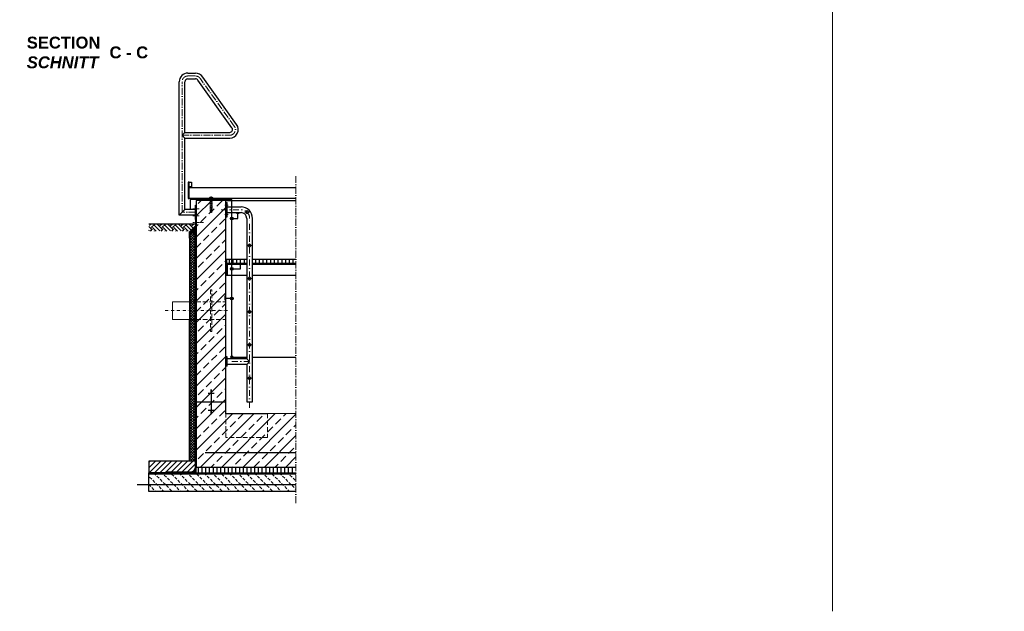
# Model space of a CAD drawing. Header units: millimetres. Extents: x -61498 to 2601997, y -16110 to 22287.
# Tile 4 of 27: x 11854 to 20165, y -16110 to -11118. Entities that reach past the tile are written whole.
import ezdxf

# ---------------------------------------------------------------- set-up
doc = ezdxf.new("R2010")
doc.units = ezdxf.units.MM
for name, pattern in [('ACAD_ISO10W100', [18, 12, -3, 0, -3]), ('JIS_02_1.0', [2, 1, -1]), ('STRICHPUNKT2', [0.5, 0.25, -0.125, 0, -0.125]), ('VERDECKT2', [0.1875, 0.125, -0.0625])]:
    doc.linetypes.add(name, pattern=pattern)
for name, color, linetype, lineweight in [('Bemaßung', 7, 'Continuous', 9), ('Beschriftung', 7, 'Continuous', 9), ('P-DABDICHTUNG', 7, 'Continuous', 18), ('P-ES-MD', 1, 'VERDECKT2', 18), ('P-SSLEIX', 7, 'STRICHPUNKT2', 18), ('verz. Bandstahl 30x3_5mm auf Putz', 1, 'GRENZE1', 35), ('verz. Bandstahl 30x3_5mm im Beton', 5, 'GRENZE1', 35)]:
    doc.layers.add(name, color=color, linetype=linetype, lineweight=lineweight)
doc.styles.add('LBB3.5M1000', font='isocp.shx', dxfattribs={"height": 3.5})
doc.linetypes.add('GRENZE1', pattern='A,6.35,-2.54,[133,ltypeshp.shx,S=2.54,R=0,X=-2.54,Y=0],-2.54,25.4', length=36.83)

msp = doc.modelspace()

# ---------------------------------------------------------------- hatches: boundary and pattern name
at = {"lineweight": 0}
h = msp.add_hatch(dxfattribs=at)
h.set_pattern_fill('ANSI33', color=256, scale=20)
h.set_pattern_definition([(45, (15044.65, -13768.04), (-89.8026, 89.8026), []), (45, (15134.46, -13768.04), (-89.8026, 89.8026), [63.5, -31.75])])
h.paths.add_polyline_path([(14185.902, -14893.037), (14185.902, -14440.199), (13944.654, -14443.037), (13594.654, -14443.037), (13594.654, -12643.037), (13344.654, -12643.037), (13344.654, -14893.037)])
h = msp.add_hatch()
h.set_pattern_fill('EARTH', color=256, scale=10, angle=45)
h.set_pattern_definition([(45, (13144.654, -12872.175), (7e-15, 89.803), [63.5, -63.5]), (45, (13127.816, -12855.337), (7e-15, 89.803), [63.5, -63.5]), (45, (13110.98, -12838.5), (7e-15, 89.803), [63.5, -63.5]), (135, (13110.98, -12827.274), (-89.803, 7e-15), [63.5, -63.5]), (135, (13127.816, -12810.436), (-89.803, 7e-15), [63.5, -63.5]), (135, (13144.654, -12793.6), (-89.803, 7e-15), [63.5, -63.5])])
h.paths.add_polyline_path([(13293.286, -12901.313), (13339.809, -12854.79), (13339.809, -12843.037), (12944.654, -12843.037), (12944.654, -12901.313)])
at = {"lineweight": 5}
h = msp.add_hatch(dxfattribs=at)
h.set_pattern_fill('ANSI36', color=256, angle=90)
h.set_pattern_definition([(135, (13316.6535, -12884.848), (-6.17393, 1.6838), [7.9375, -1.5875, 0, -1.5875])])
h.paths.add_polyline_path([(13344.654, -12856.848), (13288.654, -12912.848), (13338.654, -12912.848), (13344.654, -12912.848)])
h = msp.add_hatch(dxfattribs=at)
h.set_pattern_fill('ANSI37', color=256, scale=5)
h.set_pattern_definition([(45, (13313.654, -13160.287), (-11.22532, 11.22532), []), (135, (13313.654, -13160.287), (-11.22532, -11.22532), [])])
h.paths.add_polyline_path([(13338.654, -12912.848), (13288.654, -12912.848), (13288.654, -14843.037), (13338.654, -14843.037)])
at = {"lineweight": 9}
h = msp.add_hatch(dxfattribs=at)
h.set_pattern_fill('ANSI31', color=256)
h.set_pattern_definition([(45, (-70640.859, 25176.7408), (-2.24506403, 2.24506403), [])])
edge = h.paths.add_edge_path()
edge.add_line((13594.654, -13273.037), (13594.654, -13173.037))
edge.add_line((13594.654, -13173.037), (13669.654, -13173.037))
edge.add_line((13669.654, -13173.037), (13669.654, -13178.037))
edge.add_arc((13664.654, -13178.037), 5, -90, 0, ccw=False)
edge.add_line((13664.654, -13183.037), (13614.654, -13183.037))
edge.add_arc((13614.654, -13193.037), 10, 90, 180)
edge.add_line((13604.654, -13193.037), (13604.654, -13268.037))
edge.add_arc((13599.654, -13268.037), 5, -90, 0, ccw=False)
edge.add_line((13599.654, -13273.037), (13594.654, -13273.037))
h = msp.add_hatch()
h.set_pattern_fill('ANSI31', color=256, scale=10, angle=45)
h.set_pattern_definition([(90, (-70640.86, 25176.74), (-31.75, 5e-15), [])])
h.paths.add_polyline_path([(13770.504, -13173.037), (13770.504, -13143.037), (13599.654, -13143.037), (13599.654, -13173.037)])
h.paths.add_polyline_path([(14185.902, -13173.037), (14185.902, -13143.037), (13818.804, -13143.037), (13818.804, -13173.037)])
h = msp.add_hatch()
h.set_pattern_fill('ANSI31', color=256, scale=10)
h.set_pattern_definition([(45, (16947.654, -14893.037), (-22.45064, 22.45064), [])])
edge = h.paths.add_edge_path()
edge.add_line((13084.278, -14935.393), (13084.278, -14943.037))
edge.add_line((13084.278, -14943.037), (12944.654, -14943.037))
edge.add_line((12944.654, -14943.037), (12944.654, -14843.037))
edge.add_line((12944.654, -14843.037), (13338.654, -14843.037))
edge.add_line((13338.654, -14843.037), (13338.654, -14893.037))
edge.add_arc((13296.298, -14893.037), 42.356, 270, 360, ccw=False)
edge.add_line((13296.298, -14935.393), (13084.278, -14935.393))
at = {"lineweight": 0}
h = msp.add_hatch(dxfattribs=at)
h.set_pattern_fill('BETON_UNBEWEHRT', color=256, scale=200, angle=90, pattern_type=2)
h.set_pattern_definition([(135, (7956.78, -14863.68), (-35.35534, -35.35534), [25, -12.5])])
h.paths.add_polyline_path([(14185.902, -15099.037), (14185.902, -14949.037), (12944.654, -14949.037), (12944.654, -15099.037)])
h = msp.add_hatch(dxfattribs=at)
h.set_pattern_fill('AR-CONC', color=256, scale=0.48356)
h.set_pattern_definition([(50, (16826.8257, -14918.037), (3.4683817, -0.303444), [0.36267, -3.989368]), (355, (16826.8257, -14918.037), (-0.6709456, 3.6372986), [0.290136, -3.1914945]), (100.45144, (16827.1148, -14918.0623), (2.797436, 3.3338545), [0.308222, -3.3904412]), (46.1842, (16826.8257, -14917.07), (5.16075, -0.8003847), [0.544005, -5.984052]), (96.63564, (16827.256, -14917.1365), (4.519649, 4.710446), [0.462333, -5.085665]), (351.18416, (16826.8257, -14917.07), (4.519649, 4.710446), [0.435204, -4.787242]), (21, (16827.3093, -14917.3116), (2.8864024, -1.946903), [0.36267, -3.989368]), (326, (16827.3093, -14917.3116), (1.176575, 3.506534), [0.290136, -3.1914945]), (71.45144, (16827.5498, -14917.474), (4.0629775, 1.559631), [0.308222, -3.3904412]), (37.5, (16826.8257, -14918.037), (0.05880017, 1.6097408), [0, -3.1528098, 0, -3.2398505, 0, -3.2035835]), (7.5, (16826.8257, -14918.037), (1.2720985, 1.9072164), [0, -1.8471984, 0, -3.0802758, 0, -1.2209884]), (327.5, (16825.7474, -14918.037), (2.5813506, -0.1090663), [0, -1.2088994, 0, -3.7717663, 0, -5.0048437]), (317.5, (16825.2638, -14918.037), (2.8200537, 0.4840674), [0, -1.5715693, 0, -2.5048397, 0, -3.5541644])])
edge = h.paths.add_edge_path()
edge.add_line((13270.354, -14943.037), (13296.298, -14941.393))
edge.add_arc((13296.298, -14893.037), 48.356, 270, 360)
edge.add_line((13344.654, -14893.037), (13344.654, -14943.037))
edge.add_line((13344.654, -14943.037), (13270.354, -14943.037))
h = msp.add_hatch()
h.set_pattern_fill('ANSI31', color=256, scale=10, angle=45)
h.set_pattern_definition([(90, (15044.654, -14918.037), (-31.75, 5e-15), [])])
h.paths.add_polyline_path([(13344.654, -14893.037), (14185.902, -14893.037), (14185.902, -14943.037), (13344.654, -14943.037)])
at = {"layer": 'P-DABDICHTUNG'}
h = msp.add_hatch(dxfattribs=at)
h.set_pattern_fill('PLAST', scale=6, angle=90, style=0)
h.set_pattern_definition([(90, (2118.5682, -16242.6044), (-1.5, 9e-17), []), (90, (2118.3807, -16242.6044), (-1.5, 9e-17), []), (90, (2118.1932, -16242.6044), (-1.5, 9e-17), [])])
h.paths.add_polyline_path([(13084.278, -14943.037), (13084.278, -14941.393), (13143.786, -14941.393), (13143.786, -14943.037)])
at = {"layer": 'verz. Bandstahl 30x3_5mm auf Putz', "lineweight": -3, "ltscale": 2.5}
h = msp.add_hatch(color=256, dxfattribs=at)
h.dxf.hatch_style = 1
edge = h.paths.add_edge_path()
edge.add_arc((13644.654, -12795.397), 10.718, -540, -180)
h = msp.add_hatch(color=256, dxfattribs=at)
h.dxf.hatch_style = 1
edge = h.paths.add_edge_path()
edge.add_arc((13644.654, -13220.934), 10.718, -540, -180)
h = msp.add_hatch(color=256, dxfattribs=at)
h.dxf.hatch_style = 1
edge = h.paths.add_edge_path()
edge.add_arc((13644.654, -13471.268), 10.718, -540, -180)
at = {"layer": 'verz. Bandstahl 30x3_5mm auf Putz'}
h = msp.add_hatch(color=256, dxfattribs=at)
h.dxf.hatch_style = 1
h.paths.add_polyline_path([(13655.371, -13968.462), (13644.654, -13968.462), (13644.654, -13957.744, 0.88926571), (13642.167, -13978.887), (13647.141, -13978.887, 0.34717256)])
h = msp.add_hatch(color=256, dxfattribs=at)
h.dxf.hatch_style = 1
h.paths.add_polyline_path([(13644.654, -13957.744), (13644.654, -13968.462), (13655.371, -13968.462, 0.41421356)], flags=17)

# ---------------------------------------------------------------- linework, layer by layer
for p, q in [((13272.954, -11568.73), (13337.672, -11568.73)), ((13272.954, -11617.03), (13337.672, -11617.03)), ((13645.994, -12030.684), (13358.197, -11628.454)), ((13685.266, -12002.566), (13399.248, -11603.003)), ((13200.504, -12767.187), (13200.504, -11641.18)), ((13248.804, -12068.887), (13248.804, -11641.18)), ((13248.804, -12068.887), (13224.654, -12093.037)), ((13224.654, -12093.037), (13248.804, -12117.187)), ((13248.804, -12068.887), (13626.354, -12068.887)), ((13248.804, -12117.187), (13626.354, -12117.187)), ((13248.804, -12718.887), (13248.804, -12117.187)), ((14185.902, -12538.037), (13284.654, -12538.037)), ((14185.902, -12628.037), (13284.654, -12628.037)), ((13419.654, -12638.037), (13419.654, -12628.037)), ((13519.654, -12628.037), (13519.654, -12638.037)), ((13594.654, -12643.037), (13344.654, -12643.037)), ((13344.654, -12643.037), (13344.654, -14893.037)), ((13419.654, -12638.037), (13414.654, -12643.037)), ((13519.654, -12638.037), (13419.654, -12638.037)), ((13519.654, -12638.037), (13524.654, -12643.037)), ((13594.654, -14443.037), (13594.654, -12643.037)), ((13594.654, -12643.037), (14185.902, -12643.037)), ((13594.654, -12661.817), (13604.654, -12661.817)), ((13604.654, -12781.817), (13604.654, -12661.817)), ((13604.654, -12697.667), (13722.204, -12697.667)), ((13248.804, -12718.887), (13200.504, -12767.187)), ((13338.654, -12767.187), (13200.504, -12767.187)), ((13338.654, -12718.887), (13248.804, -12718.887)), ((13594.654, -12781.817), (13604.654, -12781.817)), ((13604.654, -12745.967), (13722.204, -12745.967)), ((13759.293, -12743.037), (13773.433, -12728.897)), ((13773.433, -12757.177), (13759.293, -12743.037)), ((13770.504, -12794.267), (13770.504, -13978.887)), ((13787.573, -12743.037), (13773.433, -12728.897)), ((13773.433, -12757.177), (13787.573, -12743.037)), ((13818.804, -14343.037), (13818.804, -12794.267)), ((13339.809, -12843.037), (12944.654, -12843.037)), ((13288.654, -12912.848), (13344.654, -12856.848)), ((13338.654, -14893.037), (13338.654, -12912.848)), ((13338.654, -12912.848), (13344.654, -12912.848)), ((13338.654, -12912.848), (13344.654, -12912.848)), ((13780.514, -13023.037), (13794.654, -13008.897)), ((13794.654, -13037.177), (13780.514, -13023.037)), ((13808.794, -13023.037), (13794.654, -13008.897)), ((13794.654, -13037.177), (13808.794, -13023.037)), ((13770.504, -13183.037), (13664.654, -13183.037)), ((14185.902, -13183.037), (13818.804, -13183.037)), ((13599.654, -13273.037), (13770.504, -13273.037)), ((13780.514, -13303.037), (13794.654, -13288.897)), ((13808.794, -13303.037), (13794.654, -13288.897)), ((13818.804, -13273.037), (14185.902, -13273.037)), ((13794.654, -13317.177), (13780.514, -13303.037)), ((13794.654, -13317.177), (13808.794, -13303.037)), ((13780.514, -13583.037), (13794.654, -13568.897)), ((13794.654, -13597.177), (13780.514, -13583.037)), ((13808.794, -13583.037), (13794.654, -13568.897)), ((13794.654, -13597.177), (13808.794, -13583.037)), ((13780.514, -13863.037), (13794.654, -13848.897)), ((13794.654, -13877.177), (13780.514, -13863.037)), ((13808.794, -13863.037), (13794.654, -13848.897)), ((13794.654, -13877.177), (13808.794, -13863.037)), ((13604.654, -13963.037), (13594.654, -13963.037)), ((13604.654, -14043.037), (13594.654, -14043.037)), ((13604.654, -14043.037), (13604.654, -13963.037)), ((13770.504, -13978.887), (13604.654, -13978.887)), ((13770.504, -14027.187), (13604.654, -14027.187)), ((13770.504, -13978.887), (13794.654, -14003.037)), ((13794.654, -14003.037), (13770.504, -14027.187)), ((13770.504, -14027.187), (13770.504, -14343.037)), ((13780.514, -14143.037), (13794.654, -14128.897)), ((13794.654, -14157.177), (13780.514, -14143.037)), ((13808.794, -14143.037), (13794.654, -14128.897)), ((13794.654, -14157.177), (13808.794, -14143.037)), ((13494.654, -14271.543), (13444.654, -14271.543)), ((13474.654, -14243.384), (13464.654, -14243.384)), ((13474.654, -14246.904), (13464.654, -14246.904)), ((13474.654, -14250.423), (13464.654, -14250.423)), ((13474.654, -14253.943), (13464.654, -14253.943)), ((13474.654, -14257.463), (13464.654, -14257.463)), ((13474.654, -14260.983), (13464.654, -14260.983)), ((13474.654, -14264.503), (13464.654, -14264.503)), ((13474.654, -14268.023), (13464.654, -14268.023)), ((13469.654, -14243.037), (13469.654, -14343.037)), ((13344.654, -14343.037), (13594.654, -14343.037)), ((13469.654, -14343.037), (13469.654, -14443.037)), ((13770.504, -14343.037), (13818.804, -14343.037)), ((13494.654, -14414.531), (13444.654, -14414.531)), ((13474.654, -14418.051), (13464.654, -14418.051)), ((13474.654, -14421.571), (13464.654, -14421.571)), ((13474.654, -14425.091), (13464.654, -14425.091)), ((13474.654, -14428.611), (13464.654, -14428.611)), ((13474.654, -14432.131), (13464.654, -14432.131)), ((13474.654, -14435.65), (13464.654, -14435.65)), ((13474.654, -14439.17), (13464.654, -14439.17)), ((13474.654, -14442.69), (13464.654, -14442.69)), ((13944.654, -14443.037), (13594.654, -14443.037)), ((14185.902, -14440.199), (13944.654, -14443.037)), ((13338.654, -14843.037), (12944.654, -14843.037)), ((12944.654, -14843.037), (12944.654, -14949.037)), ((13338.654, -14893.037), (13338.654, -14843.037)), ((13344.654, -14943.037), (12944.654, -14943.037)), ((12944.654, -14949.037), (12944.654, -14943.037)), ((13344.654, -14943.037), (12944.654, -14943.037)), ((13338.654, -14943.037), (12944.654, -14943.037)), ((13338.654, -14943.037), (12944.654, -14943.037)), ((12944.654, -14943.037), (13344.654, -14943.037)), ((13084.278, -14935.393), (13084.278, -14943.037)), ((13296.298, -14935.393), (13084.278, -14935.393)), ((13296.298, -14941.393), (13084.278, -14941.393)), ((13344.654, -14943.037), (14185.902, -14943.037))]:
    msp.add_line(p, q)
at = {"linetype": 'ACAD_ISO10W100', "lineweight": 18, "ltscale": 5}
for p, q in [((13272.954, -11593.037), (13337.77, -11593.037)), ((13665.631, -12016.626), (13378.82, -11615.886)), ((13224.654, -12743.037), (13224.654, -11641.337)), ((13224.654, -12093.037), (13626.354, -12093.037)), ((14185.902, -15199.037), (14185.902, -12438.037)), ((13368.918, -12713.037), (13314.389, -12713.037)), ((13338.654, -12743.037), (13224.654, -12743.037)), ((13368.918, -12773.037), (13314.389, -12773.037))]:
    msp.add_line(p, q, dxfattribs=at)
at = {"linetype": 'Continuous', "lineweight": 9}
for p, q in [((13454.654, -12628.037), (13454.654, -12625.037)), ((13454.654, -12625.037), (13484.654, -12625.037)), ((13456.254, -12624.037), (13456.254, -12618.037)), ((13459.718, -12617.037), (13479.589, -12617.037)), ((13461.654, -12614.537), (13477.654, -12614.537)), ((13461.654, -12614.537), (13461.654, -12617.037)), ((13462.879, -12614.102), (13462.879, -12617.037)), ((13463.182, -12624.037), (13463.182, -12618.037)), ((13476.125, -12624.037), (13476.125, -12618.037)), ((13476.429, -12614.102), (13476.429, -12617.037)), ((13477.654, -12614.537), (13477.654, -12617.037)), ((13483.054, -12624.037), (13483.054, -12618.037)), ((13484.654, -12628.037), (13484.654, -12625.037))]:
    msp.add_line(p, q, dxfattribs=at)
at = {"linetype": 'JIS_02_1.0', "lineweight": 5, "ltscale": 2}
for p, q in [((13461.154, -12643.037), (13461.154, -12625.037)), ((13461.654, -12741.537), (13461.654, -12614.537)), ((13462.879, -12741.972), (13462.879, -12617.037)), ((13476.429, -12741.972), (13476.429, -12617.037)), ((13477.654, -12741.537), (13477.654, -12614.537)), ((13478.154, -12643.037), (13478.154, -12625.037)), ((13461.654, -12741.537), (13477.654, -12741.537))]:
    msp.add_line(p, q, dxfattribs=at)
at = {"linetype": 'ACAD_ISO10W100', "lineweight": 5}
for p, q in [((13469.654, -12748.037), (13469.654, -12609.976)), ((13316.565, -12830.619), (13404.077, -12830.619))]:
    msp.add_line(p, q, dxfattribs=at)
at = {"linetype": 'JIS_02_1.0', "lineweight": 25, "ltscale": 50}
for p, q in [((13341.654, -12912.848), (13341.654, -14893.037)), ((12944.654, -14946.037), (14185.902, -14946.037)), ((13296.298, -14938.393), (13084.278, -14938.393))]:
    msp.add_line(p, q, dxfattribs=at)
for points in [[(13274.654, -12628.037), (13284.654, -12628.037), (13284.654, -12488.037), (13274.654, -12488.037)], [(13284.654, -12488.037), (13304.654, -12488.037), (13304.654, -12528.037), (13284.654, -12528.037)], [(13344.654, -12683.037), (13344.654, -12803.037), (13338.654, -12803.037), (13338.654, -12683.037)], [(13286.696, -12960.731), (13286.696, -12910.731), (13341.809, -12855.619), (13341.809, -12805.619), (13339.809, -12805.619), (13339.809, -12854.79), (13284.696, -12909.903), (13284.696, -12960.731)], [(13338.654, -12912.848), (13288.654, -12912.848), (13288.654, -13648.037), (13338.654, -13648.037)], [(13288.654, -13648.037), (13338.654, -13648.037), (13338.654, -14843.037), (13288.654, -14843.037)]]:
    msp.add_lwpolyline(points, close=True)
msp.add_lwpolyline([(13594.654, -13273.037), (13594.654, -13173.037), (13669.654, -13173.037), (13669.654, -13178.037, -0.41421356), (13664.654, -13183.037), (13614.654, -13183.037, 0.41421356), (13604.654, -13193.037), (13604.654, -13268.037, -0.41421356), (13599.654, -13273.037)], format="xyb", close=True)
for points in [[(13770.504, -13143.037), (13599.654, -13143.037), (13599.654, -13173.037), (13770.504, -13173.037)], [(14185.902, -13143.037), (13818.804, -13143.037)], [(13818.804, -13173.037), (14185.902, -13173.037)], [(14185.902, -15099.037), (12944.654, -15099.037), (12944.654, -14949.037), (14185.902, -14949.037)], [(13344.654, -14943.037), (13344.654, -14893.037), (14185.902, -14893.037)]]:
    msp.add_lwpolyline(points)
for centre, radius, start, end in [((13272.954, -11641.18), 72.45, 90, 180), ((13272.954, -11641.18), 24.15, 90, 180), ((13337.672, -11641.18), 72.45, 31.7989128, 90), ((13337.672, -11641.18), 24.15, 31.7989128, 90), ((13626.354, -12044.737), 72.45, 270, 35.5961074), ((13626.354, -12044.737), 24.15, 270, 35.5838239), ((13722.204, -12794.267), 96.6, 0, 90), ((13722.204, -12794.267), 48.3, 0, 90), ((13296.298, -14893.037), 42.356, 270, 0)]:
    msp.add_arc(centre, radius, start, end)
at = {"linetype": 'ACAD_ISO10W100', "lineweight": 18, "ltscale": 5}
for centre, start, end in [((13272.954, -11641.337), 90, 180), ((13337.77, -11641.337), 31.7989128, 90), ((13626.354, -12044.737), 270, 35.5913663)]:
    msp.add_arc(centre, 48.3, start, end, dxfattribs=at)
at = {"linetype": 'Continuous', "lineweight": 9}
for centre, radius, start, end in [((13459.718, -12623.537), 6.5, 57.7957583, 122.2042417), ((13459.718, -12618.537), 6.5, 237.7957583, 302.2042417), ((13469.654, -12635.12), 22.083, 68.7606889, 111.2393111), ((13469.654, -12638.479), 21.442, 72.4326417, 107.5673583), ((13469.654, -12603.595), 21.442, 252.4326417, 287.5673583), ((13479.589, -12623.537), 6.5, 57.7957583, 122.2042417), ((13479.589, -12618.537), 6.5, 237.7957583, 302.2042417)]:
    msp.add_arc(centre, radius, start, end, dxfattribs=at)
at = {"linetype": 'JIS_02_1.0', "lineweight": 5, "ltscale": 2}
msp.add_arc((13469.654, -12720.954), 22.083, 248.7606889, 291.2393111, dxfattribs=at)
at = {"linetype": 'JIS_02_1.0', "lineweight": 25, "ltscale": 50}
msp.add_arc((13296.298, -14893.037), 45.356, 270, 0, dxfattribs=at)
at = {"layer": 'Bemaßung', "color": 1}
msp.add_line((18715.654, -4352.865), (18715.654, -16110.472), dxfattribs=at)
at = {"layer": 'P-DABDICHTUNG', "color": 7}
for p, q in [((13143.786, -14941.393), (13143.786, -14943.037)), ((13296.298, -14941.393), (13270.354, -14943.037))]:
    msp.add_line(p, q, dxfattribs=at)
msp.add_lwpolyline([(13344.654, -14868.859), (13344.654, -14893.037, -0.41421356), (13296.298, -14941.393)], format="xyb", dxfattribs=at)
at = {"layer": 'P-ES-MD', "color": 7, "linetype": 'Continuous', "ltscale": 300}
for p, q in [((13144.654, -13498.037), (13144.654, -13648.037)), ((13288.654, -13498.037), (13144.654, -13498.037)), ((13288.654, -13648.037), (13144.654, -13648.037))]:
    msp.add_line(p, q, dxfattribs=at)
at = {"layer": 'P-ES-MD', "color": 7, "ltscale": 300}
for p, q in [((13288.654, -13498.037), (13594.654, -13498.037)), ((13288.654, -13648.037), (13594.654, -13648.037)), ((13594.654, -14643.037), (13594.654, -14443.037)), ((13944.654, -14443.037), (13944.654, -14643.037)), ((13944.654, -14643.037), (13594.654, -14643.037))]:
    msp.add_line(p, q, dxfattribs=at)
at = {"layer": 'P-ES-MD', "color": 7, "linetype": 'STRICHPUNKT2', "ltscale": 100}
msp.add_line((13081.554, -13573.037), (13615.28, -13573.037), dxfattribs=at)
at = {"layer": 'P-ES-MD', "color": 7, "ltscale": 300}
for points in [[(13464.654, -13748.037), (13474.654, -13748.037), (13474.654, -13398.037), (13464.654, -13398.037)], [(13594.654, -13448.037), (13584.654, -13448.037), (13584.654, -13498.037), (13594.654, -13498.037)]]:
    msp.add_lwpolyline(points, close=True, dxfattribs=at)
at = {"layer": 'P-SSLEIX', "color": 7, "linetype": 'STRICHPUNKT2', "ltscale": 200}
for p, q in [((13584.654, -12681.817), (13614.654, -12681.817)), ((13554.654, -12721.817), (13722.204, -12721.817)), ((13584.654, -12761.817), (13614.654, -12761.817)), ((13794.338, -12743.037), (13752.529, -12743.037)), ((13794.654, -14393.037), (13794.654, -12794.267)), ((13815.558, -13023.037), (13773.749, -13023.037)), ((13815.558, -13303.037), (13773.749, -13303.037)), ((13815.558, -13583.037), (13773.749, -13583.037)), ((13815.558, -13863.037), (13773.749, -13863.037)), ((13794.654, -14003.037), (13602.753, -14003.037)), ((13815.558, -14143.037), (13773.749, -14143.037))]:
    msp.add_line(p, q, dxfattribs=at)
msp.add_arc((13722.204, -12794.267), 72.45, 0, 90, dxfattribs=at)
at = {"layer": 'verz. Bandstahl 30x3_5mm auf Putz', "lineweight": -3, "ltscale": 2.5}
for p, q in [((13293.729, -12634.426), (13293.729, -12716.931)), ((13644.654, -12634.426), (13293.729, -12634.426)), ((13644.654, -13968.462), (13644.654, -12634.426)), ((13770.504, -13968.462), (13644.654, -13968.462)), ((14185.902, -13968.462), (13818.804, -13968.462))]:
    msp.add_line(p, q, dxfattribs=at)
at = {"layer": 'verz. Bandstahl 30x3_5mm auf Putz', "linetype": 'Continuous', "lineweight": -3, "ltscale": 2.5}
for p, q in [((13282.596, -12716.931), (13304.862, -12716.931)), ((13644.654, -12795.397), (13694.997, -12795.397)), ((13683.864, -12751.481), (13706.13, -12751.481)), ((13694.997, -12795.397), (13694.997, -12751.481)), ((13706.152, -13177.018), (13728.418, -13177.018)), ((13717.285, -13220.934), (13717.285, -13177.018)), ((13644.654, -13220.934), (13717.285, -13220.934)), ((13644.654, -13471.268), (13589.322, -13471.268))]:
    msp.add_line(p, q, dxfattribs=at)
for centre in [(13644.654, -12795.397), (13644.654, -13220.934), (13644.654, -13471.268)]:
    msp.add_circle(centre, 10.718, dxfattribs=at)
msp.add_arc((13644.654, -13968.462), 10.718, 283.4176081, 256.5823919, dxfattribs=at)
at = {"layer": 'verz. Bandstahl 30x3_5mm im Beton', "lineweight": -3, "ltscale": 5}
for p, q in [((13419.654, -14770.824), (14185.902, -14770.824)), ((12844.654, -15041.329), (14185.902, -15041.329))]:
    msp.add_line(p, q, dxfattribs=at)

# ---------------------------------------------------------------- texts
at = {"layer": 'Beschriftung', "char_height": 100, "attachment_point": 1, "style": 'LBB3.5M1000'}
for s, width, insert in [('{\\fArial|b1|i0|c0|p34;SECTION\\P\\fArial|b1|i1|c0|p34;SCHNITT}', 963.55424, (11913.873, -11261.102)), ('{\\fArial|b1|i0|c0|p34;C - C}', 355.01313, (12612.128, -11344.076))]:
    msp.add_mtext_dynamic_manual_height_columns(s, width=width, gutter_width=17.5, heights=[0], dxfattribs=dict(at, insert=insert))
at = {"layer": 'Beschriftung', "insert": (7938.292, -14773.37), "char_height": 50, "width": 1235.81011, "attachment_point": 1, "style": 'LBB3.5M1000'}
msp.add_mtext('\\pi273.99;{\\fArial|b0|i0|c0|p34;REFUELING STREET\\P\\pi218.67;BETANKUNGSSTRASSE\\H1.0213x; }', dxfattribs=at)

doc.saveas('drawing.dxf')
